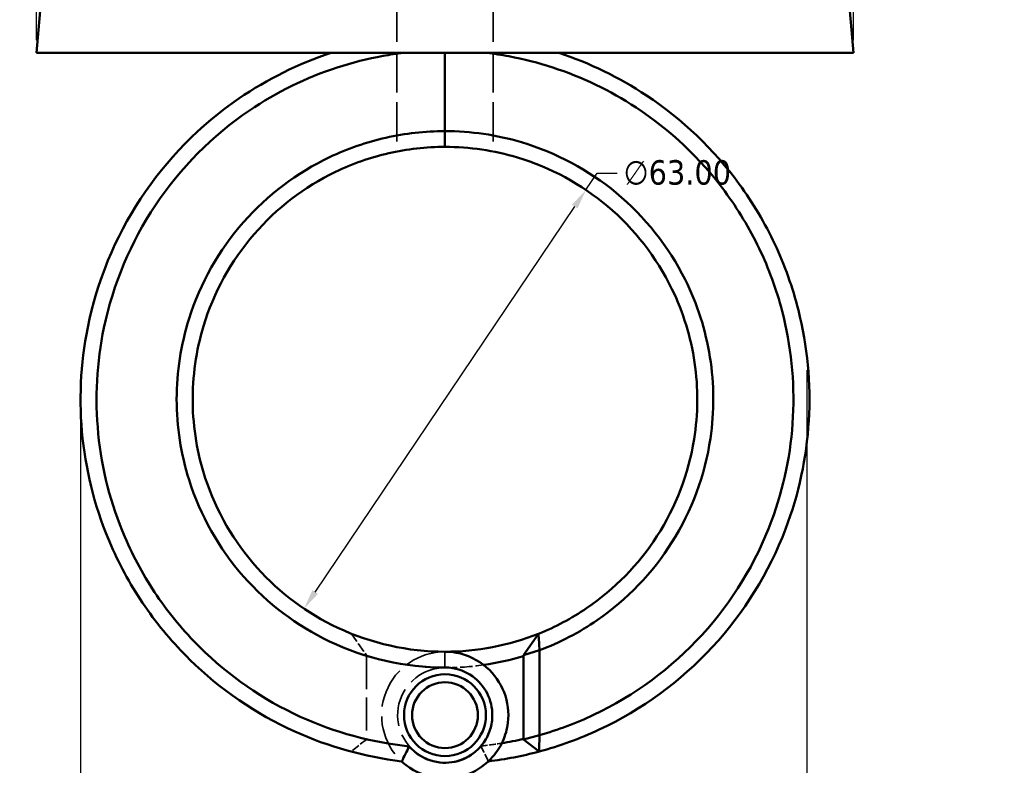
# Model space of a CAD drawing. Header units: millimetres. Extents: x 0 to 898, y 0 to 822.
# Tile 5 of 9: x 361 to 484, y 273 to 366. Entities that reach past the tile are written whole.
import ezdxf

# ---------------------------------------------------------------- set-up
doc = ezdxf.new("R2010")
doc.units = ezdxf.units.MM
doc.linetypes.add('DASHED', pattern=[0.2067, 0.1654, -0.0413])
for name, color, linetype, lineweight in [('Dimension (ANSI)', 7, 'Continuous', 25), ('Hidden (ANSI)', 7, 'DASHED', 35), ('Hidden Narrow (ANSI)', 7, 'DASHED', 25), ('Visible (ANSI)', 7, 'Continuous', 50), ('Visible Narrow (ANSI)', 7, 'Continuous', 35)]:
    doc.layers.add(name, color=color, linetype=linetype, lineweight=lineweight)
doc.styles.add('Note Text (ANSI)', font='tahoma.ttf')
doc.dimstyles.new('Default - mm (ANSI)', dxfattribs={"dimtxt": 3.048, "dimasz": 2.5, "dimexe": 3.175, "dimexo": 1.6002, "dimgap": 0.8, "dimtad": 0, "dimtoh": 1, "dimrnd": 1e-08, "dimzin": 4, "dimdsep": 46, "dimtxsty": 'Note Text (ANSI)', "dimcen": 0.09, "dimdle": 10, "dimclrd": 256, "dimclre": 256, "dimclrt": 256, "dimadec": 1, "dimazin": 1, "dimtfac": 1, "dimtofl": 0, "dimtmove": 0, "dimatfit": 3, "dimfxl": 1, "dimtolj": 1, "dimtzin": 4, "dimlwd": -1, "dimlwe": -1, "dimarcsym": 0})

# ---------------------------------------------------------------- blocks, each defined once
blk = doc.blocks.new('*D7')
at = {"layer": 'Defpoints', "color": 0, "transparency": 16777216}
for p in [(432.19, 344.99), (396.98, 292.74)]:
    blk.add_point(p, dxfattribs=at)
at = {"layer": 'Dimension (ANSI)', "transparency": 16777216}
for p, q in [((432.19, 344.99), (433.58, 347.06)), ((433.58, 347.06), (436.08, 347.06)), ((398.38, 294.81), (430.79, 342.91))]:
    blk.add_line(p, q, dxfattribs=at)
for points in [[(430.44, 343.15), (431.13, 342.68), (432.19, 344.99)], [(398.03, 295.05), (398.73, 294.58), (396.98, 292.74)]]:
    blk.add_solid(points, dxfattribs=at)
at = {"layer": 'Dimension (ANSI)', "transparency": 16777216, "insert": (436.88, 348.7), "char_height": 3.048, "attachment_point": 1, "style": 'Note Text (ANSI)'}
blk.add_mtext('\\A1;∅63.00', dxfattribs=at)
blk = doc.blocks.new('*D8')
at = {"layer": 'Defpoints', "color": 0, "transparency": 16777216}
for p in [(459.78, 324.1), (369.09, 318.86), (459.78, 182.86)]:
    blk.add_point(p, dxfattribs=at)
at = {"layer": 'Dimension (ANSI)', "transparency": 16777216}
for p, q in [((459.78, 322.5), (459.78, 179.69)), ((369.09, 317.26), (369.09, 179.69)), ((371.59, 182.86), (457.28, 182.86)), ((459.78, 182.86), (473.23, 182.86))]:
    blk.add_line(p, q, dxfattribs=at)
for points in [[(371.59, 183.28), (371.59, 182.45), (369.09, 182.86)], [(457.28, 183.28), (457.28, 182.45), (459.78, 182.86)]]:
    blk.add_solid(points, dxfattribs=at)
at = {"layer": 'Dimension (ANSI)', "transparency": 16777216, "insert": (474.03, 184.45), "char_height": 3.048, "attachment_point": 1, "style": 'Note Text (ANSI)'}
blk.add_mtext('\\A1;90.70', dxfattribs=at)
blk = doc.blocks.new('*D9')
at = {"layer": 'Defpoints', "color": 0, "transparency": 16777216}
for p in [(277.95, 407.54), (380.01, 407.54), (415.91, 271.66)]:
    blk.add_point(p, dxfattribs=at)
at = {"layer": 'Dimension (ANSI)', "transparency": 16777216}
for p, q in [((378.41, 407.54), (274.78, 407.54)), ((277.95, 405.04), (277.95, 403.93)), ((277.95, 274.16), (277.95, 390.25)), ((414.31, 271.66), (274.78, 271.66))]:
    blk.add_line(p, q, dxfattribs=at)
for points in [[(277.54, 405.04), (278.37, 405.04), (277.95, 407.54)], [(277.54, 274.16), (278.37, 274.16), (277.95, 271.66)]]:
    blk.add_solid(points, dxfattribs=at)
at = {"layer": 'Dimension (ANSI)', "transparency": 16777216, "insert": (276.36, 391.05), "char_height": 3.048, "attachment_point": 1, "rotation": 90, "style": 'Note Text (ANSI)'}
blk.add_mtext('\\A1;135.89', dxfattribs=at)
blk = doc.blocks.new('*D10')
at = {"layer": 'Defpoints', "color": 0, "transparency": 16777216}
for p in [(363.59, 456.09), (363.59, 362.09), (465.59, 362.09)]:
    blk.add_point(p, dxfattribs=at)
at = {"layer": 'Dimension (ANSI)', "transparency": 16777216}
for p, q in [((363.59, 363.69), (363.59, 459.26)), ((465.59, 363.69), (465.59, 459.26)), ((366.09, 456.09), (405.87, 456.09)), ((463.09, 456.09), (423.3, 456.09))]:
    blk.add_line(p, q, dxfattribs=at)
for points in [[(366.09, 456.51), (366.09, 455.67), (363.59, 456.09)], [(463.09, 456.51), (463.09, 455.67), (465.59, 456.09)]]:
    blk.add_solid(points, dxfattribs=at)
at = {"layer": 'Dimension (ANSI)', "transparency": 16777216, "insert": (406.67, 458.38), "char_height": 3.048, "attachment_point": 1, "style": 'Note Text (ANSI)'}
blk.add_mtext('\\A1;{\\fAIGDT|b0|i0;\\H3.0480;\\ln}\\fTahoma|b0|i0;\\H3.0480;102.00', dxfattribs=at)

msp = doc.modelspace()

# ---------------------------------------------------------------- linework, layer by layer
at = {"layer": 'Hidden (ANSI)', "ltscale": 32.910015}
for p, q in [((408.556, 375.694), (408.556, 362.089)), ((420.615, 375.694), (420.615, 362.089))]:
    msp.add_line(p, q, dxfattribs=at)
at = {"layer": 'Hidden (ANSI)', "ltscale": 29.77116}
for p, q in [((408.556, 362.089), (408.556, 349.782)), ((420.615, 362.089), (420.615, 349.782))]:
    msp.add_line(p, q, dxfattribs=at)
at = {"layer": 'Hidden (ANSI)', "ltscale": 7.219399}
msp.add_line((402.905, 289.61), (404.785, 286.928), dxfattribs=at)
at = {"layer": 'Hidden (ANSI)', "ltscale": 25.029524}
msp.add_line((404.785, 286.83), (404.785, 276.483), dxfattribs=at)
at = {"layer": 'Hidden (ANSI)', "ltscale": 5.996489}
msp.add_line((404.785, 276.432), (402.842, 274.906), dxfattribs=at)
at = {"layer": 'Hidden (ANSI)', "ltscale": 24.057695}
msp.add_arc((414.585, 318.864), 33.5, 252.99008, 270, dxfattribs=at)
at = {"layer": 'Hidden (ANSI)', "ltscale": 30.457766}
msp.add_arc((414.585, 279.454), 7.91, 90, 226.80624, dxfattribs=at)
at = {"layer": 'Hidden (ANSI)', "ltscale": 28.598455}
for start, end in [(90, 319.23357), (220.76643, 90)]:
    msp.add_arc((414.585, 279.454), 5.91, start, end, dxfattribs=at)
at = {"layer": 'Hidden (ANSI)', "ltscale": 9.24036}
msp.add_arc((414.585, 318.864), 33.5, 270, 278.29747, dxfattribs=at)
at = {"layer": 'Hidden (ANSI)', "ltscale": 10.286809}
msp.add_arc((414.585, 318.864), 43.5, 256.98022, 264.09387, dxfattribs=at)
at = {"layer": 'Hidden (ANSI)', "ltscale": 5.022753}
msp.add_arc((414.585, 318.864), 43.5, 275.90613, 279.37955, dxfattribs=at)
at = {"layer": 'Hidden (ANSI)', "ltscale": 0.257482}
msp.add_rational_spline([(404.785, 286.83), (404.785, 286.879), (404.785, 286.928)], [2.37904122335, 2.38161536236, 2.38418719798], degree=2, dxfattribs=at)
at = {"layer": 'Hidden (ANSI)', "ltscale": 0.133836}
msp.add_rational_spline([(404.785, 276.432), (404.785, 276.458), (404.785, 276.483)], [1.53446876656, 1.53517523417, 1.53588151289], degree=2, dxfattribs=at)
at = {"layer": 'Hidden (ANSI)', "ltscale": 5.559468}
for points in [[(409.171, 273.688), (409.467, 274.321), (409.782, 274.969), (410.109, 275.595)], [(419.062, 275.595), (419.389, 274.969), (419.704, 274.321), (420, 273.688)]]:
    msp.add_open_spline(points, degree=3, dxfattribs=at)
at = {"layer": 'Hidden Narrow (ANSI)', "ltscale": 0.090959}
msp.add_line((414.585, 285.366), (414.585, 285.4), dxfattribs=at)
at = {"layer": 'Visible (ANSI)'}
for p, q in [((364.38, 371.177), (363.585, 362.089)), ((464.79, 371.177), (465.585, 362.089)), ((363.585, 362.089), (465.585, 362.089)), ((414.585, 362.089), (414.585, 352.327)), ((414.585, 352.327), (414.585, 362.089)), ((414.585, 350.364), (414.585, 352.327)), ((414.585, 352.327), (414.585, 350.364)), ((424.385, 286.928), (426.265, 289.61)), ((426.385, 287.547), (424.385, 286.928)), ((424.385, 286.928), (424.385, 276.432)), ((426.385, 276.959), (426.385, 287.547)), ((424.385, 276.432), (426.385, 276.959)), ((426.329, 274.906), (424.385, 276.432))]:
    msp.add_line(p, q, dxfattribs=at)
for radius in [5.11, 4.11]:
    msp.add_circle((414.585, 279.454), radius, dxfattribs=at)
for radius, start, end in [(31.5, 270, 291.76464), (33.5, 278.29747, 287.00992), (43.5, 279.37955, 283.01978), (45.5, 276.83394, 284.95679)]:
    msp.add_arc((414.585, 318.864), radius, start, end, dxfattribs=at)
for points, knots in [([(400.378, 362.089), (396.295, 360.748), (392.406, 358.824), (384.01, 353.07), (379.816, 348.794), (373.377, 339.017), (371.122, 333.528), (369.062, 323.271), (368.851, 318.584), (369.348, 313.979), (369.846, 309.374), (371.051, 304.852), (374.069, 297.957), (375.489, 295.409), (378.786, 290.632), (380.663, 288.403), (386.532, 282.649), (390.986, 279.602), (400.051, 275.499), (404.569, 274.239), (409.171, 273.688)], [0.3148891, 0.3148891, 0.3148891, 0.3148891, 0.5959469, 0.5959469, 0.9813053, 0.9813053, 1.3643086, 1.3643086, 1.6699392, 1.6699392, 1.6699392, 1.9755698, 1.9755698, 2.1678181, 2.1678181, 2.3600664, 2.3600664, 2.7130166, 2.7130166, 3.0212811, 3.0212811, 3.0212811, 3.0212811]), ([(410.122, 275.557), (405.428, 276.041), (400.815, 277.297), (391.868, 281.384), (387.593, 284.34), (381.979, 289.911), (380.189, 292.067), (377.052, 296.682), (375.705, 299.141), (372.858, 305.785), (371.739, 310.134), (371.299, 314.551), (370.86, 318.969), (371.101, 323.453), (373.151, 333.242), (375.346, 338.462), (381.546, 347.732), (385.559, 351.77), (393.556, 357.194), (397.251, 359.003), (401.124, 360.265), (403, 360.876), (404.918, 361.359), (407.697, 361.861), (408.538, 361.988), (409.382, 362.089)], [-3.038705, -3.038705, -3.038705, -3.038705, -2.7130166, -2.7130166, -2.3600664, -2.3600664, -2.1678181, -2.1678181, -1.9755698, -1.9755698, -1.6699392, -1.6699392, -1.6699392, -1.3643086, -1.3643086, -0.9813053, -0.9813053, -0.5959469, -0.5959469, -0.3148891, -0.3148891, -0.3148891, -0.1786983, -0.1786983, -0.1200012, -0.1200012, -0.1200012, -0.1200012]), ([(419.788, 362.089), (420.715, 361.978), (421.638, 361.836), (424.413, 361.318), (426.249, 360.85), (428.047, 360.265), (431.709, 359.072), (435.212, 357.39), (442.7, 352.477), (446.47, 348.918), (451.167, 342.586), (452.608, 340.196), (455.009, 335.185), (455.969, 332.564), (457.793, 325.58), (458.253, 321.111), (458.03, 316.676), (457.807, 312.241), (456.901, 307.842), (453.41, 298.451), (450.45, 293.603), (442.877, 285.313), (438.245, 281.895), (430.961, 278.458), (428.7, 277.612), (426.385, 276.959)], [-3.0215915, -3.0215915, -3.0215915, -3.0215915, -2.9571845, -2.9571845, -2.8267036, -2.8267036, -2.8267036, -2.5609338, -2.5609338, -2.2090074, -2.2090074, -2.0176398, -2.0176398, -1.8262723, -1.8262723, -1.5205589, -1.5205589, -1.5205589, -1.2148456, -1.2148456, -0.8305694, -0.8305694, -0.4409316, -0.4409316, -0.2749359, -0.2749359, -0.2749359, -0.2749359]), ([(426.329, 274.906), (428.91, 275.595), (431.431, 276.513), (439.165, 280.128), (443.994, 283.652), (451.92, 292.219), (455.037, 297.238), (458.751, 306.99), (459.735, 311.568), (460.007, 316.195), (460.279, 320.822), (459.839, 325.496), (457.99, 332.821), (457.006, 335.574), (454.529, 340.847), (453.036, 343.366), (448.148, 350.05), (444.205, 353.819), (436.341, 359.032), (432.653, 360.821), (428.793, 362.089)], [0.2632913, 0.2632913, 0.2632913, 0.2632913, 0.4409316, 0.4409316, 0.8305694, 0.8305694, 1.2148456, 1.2148456, 1.5205589, 1.5205589, 1.5205589, 1.8262723, 1.8262723, 2.0176398, 2.0176398, 2.2090074, 2.2090074, 2.5609338, 2.5609338, 2.8267036, 2.8267036, 2.8267036, 2.8267036]), ([(414.585, 352.327), (412.103, 352.327), (409.62, 352.05), (404.777, 350.956), (402.417, 350.14), (396.093, 347.13), (392.413, 344.352), (386.361, 337.477), (384.032, 333.349), (381.61, 325.677), (381.085, 322.271), (381.085, 318.864), (381.085, 315.458), (381.61, 312.052), (384.032, 304.38), (386.361, 300.252), (392.413, 293.377), (396.093, 290.599), (404.658, 286.523), (409.62, 285.402), (414.585, 285.402)], [-3.1415927, -3.1415927, -3.1415927, -3.1415927, -2.919504, -2.919504, -2.6974153, -2.6974153, -2.2926481, -2.2926481, -1.8765384, -1.8765384, -1.5707963, -1.5707963, -1.5707963, -1.2650543, -1.2650543, -0.8489445, -0.8489445, -0.4441773, -0.4441773, 0, 0, 0, 0]), ([(426.385, 287.547), (428.93, 288.503), (431.357, 289.77), (437.319, 293.875), (440.514, 297.2), (445.402, 304.945), (447.048, 309.389), (448.223, 317.339), (448.203, 320.775), (447.668, 324.13), (447.133, 327.485), (446.082, 330.758), (442.494, 337.945), (439.55, 341.655), (432.508, 347.491), (428.45, 349.658), (421.035, 351.858), (417.81, 352.327), (414.585, 352.327)], [-2.7820056, -2.7820056, -2.7820056, -2.7820056, -2.5387317, -2.5387317, -2.1338025, -2.1338025, -1.7175085, -1.7175085, -1.4126154, -1.4126154, -1.4126154, -1.1077222, -1.1077222, -0.6920741, -0.6920741, -0.2884674, -0.2884674, 0, 0, 0, 0]), ([(414.585, 287.364), (409.98, 287.364), (405.376, 288.39), (397.397, 292.135), (393.951, 294.693), (388.242, 301.058), (386.018, 304.896), (383.661, 312.071), (383.127, 315.269), (383.088, 318.479), (383.048, 321.689), (383.504, 324.91), (385.708, 332.19), (387.871, 336.126), (393.551, 342.7), (397.027, 345.368), (403.021, 348.26), (405.262, 349.045), (409.863, 350.098), (412.224, 350.364), (414.585, 350.364)], [0, 0, 0, 0, 0.4441773, 0.4441773, 0.8489445, 0.8489445, 1.2650543, 1.2650543, 1.5707963, 1.5707963, 1.5707963, 1.8765384, 1.8765384, 2.2926481, 2.2926481, 2.6974153, 2.6974153, 2.919504, 2.919504, 3.1415927, 3.1415927, 3.1415927, 3.1415927]), ([(414.585, 350.364), (417.652, 350.364), (420.718, 349.913), (427.76, 347.796), (431.606, 345.713), (438.247, 340.12), (441.004, 336.571), (444.327, 329.73), (445.283, 326.623), (445.75, 323.45), (446.217, 320.276), (446.194, 317.038), (444.999, 309.574), (443.403, 305.424), (438.755, 298.227), (435.747, 295.154), (430.385, 291.519), (428.37, 290.45), (426.265, 289.61)], [0, 0, 0, 0, 0.2884674, 0.2884674, 0.6920741, 0.6920741, 1.1077222, 1.1077222, 1.4126154, 1.4126154, 1.4126154, 1.7175085, 1.7175085, 2.1338025, 2.1338025, 2.5387317, 2.5387317, 2.7570584, 2.7570584, 2.7570584, 2.7570584]), ([(426.385, 287.547), (426.364, 287.889), (426.344, 288.233), (426.304, 288.92), (426.284, 289.265), (426.265, 289.61)], [-0.31746243, -0.31746243, -0.31746243, -0.31746243, -0.15890711, -0.15890711, 0, 0, 0, 0]), ([(409.171, 273.688), (409.353, 273.517), (409.543, 273.355), (410.901, 272.302), (412.303, 271.743), (415.029, 271.452), (416.343, 271.634), (418.681, 272.577), (419.716, 273.307), (421.048, 274.828), (421.477, 275.493), (421.8, 276.212), (422.123, 276.93), (422.34, 277.703), (422.592, 279.766), (422.434, 281.089), (421.506, 283.488), (420.756, 284.568), (418.724, 286.341), (417.399, 286.983), (415.531, 287.322), (415.058, 287.364), (414.585, 287.364)], [-3.930402, -3.930402, -3.930402, -3.930402, -3.832456, -3.832456, -3.2534201, -3.2534201, -2.738655, -2.738655, -2.2519338, -2.2519338, -1.947733, -1.947733, -1.947733, -1.6435322, -1.6435322, -1.1568109, -1.1568109, -0.6861967, -0.6861967, -0.1708723, -0.1708723, 0, 0, 0, 0]), ([(414.585, 285.402), (414.92, 285.402), (415.254, 285.373), (416.579, 285.145), (417.529, 284.712), (419.034, 283.479), (419.614, 282.716), (420.38, 280.973), (420.55, 279.988), (420.435, 278.414), (420.299, 277.816), (420.076, 277.254), (419.853, 276.691), (419.544, 276.163), (418.558, 274.946), (417.769, 274.353), (415.961, 273.582), (414.932, 273.431), (412.804, 273.67), (411.714, 274.131), (410.578, 275.071), (410.339, 275.304), (410.122, 275.557)], [0, 0, 0, 0, 0.1708723, 0.1708723, 0.6861967, 0.6861967, 1.1568109, 1.1568109, 1.6435322, 1.6435322, 1.947733, 1.947733, 1.947733, 2.2519338, 2.2519338, 2.738655, 2.738655, 3.2534201, 3.2534201, 3.832456, 3.832456, 4.000852, 4.000852, 4.000852, 4.000852]), ([(426.329, 274.906), (426.339, 275.248), (426.348, 275.59), (426.367, 276.274), (426.377, 276.617), (426.385, 276.959)], [-0.26029679, -0.26029679, -0.26029679, -0.26029679, -0.13020283, -0.13020283, 0, 0, 0, 0]), ([(410.122, 275.557), (409.962, 275.249), (409.806, 274.938), (409.5, 274.315), (409.349, 273.999), (409.201, 273.684)], [-0.2644332, -0.2644332, -0.2644332, -0.2644332, -0.13294016, -0.13294016, 0, 0, 0, 0])]:
    msp.add_open_spline(points, degree=3, knots=knots, dxfattribs=at)
msp.add_open_spline([(409.201, 273.684), (409.191, 273.685), (409.181, 273.687), (409.171, 273.688)], degree=3, dxfattribs=at)
at = {"layer": 'Visible Narrow (ANSI)'}
msp.add_line((414.585, 285.5), (414.585, 287.266), dxfattribs=at)

# ---------------------------------------------------------------- dimensions: what is measured, and where the dimension line sits
at = {"layer": 'Dimension (ANSI)'}
dim = msp.add_linear_dim(base=(363.585, 456.089), p1=(465.585, 362.089), p2=(363.585, 362.089), angle=180, text='{\\fAIGDT|b0|i0;\\H3.0480;\\ln}\\fTahoma|b0|i0;\\H3.0480;<>', dimstyle='Default - mm (ANSI)', override={"dimgap": 0.8, "dimtoh": 0, "dimdec": 2, "dimtol": 0, "dimlim": 0, "dimtp": 0, "dimtm": 0, "dimtdec": 2, "dimatfit": 1}, dxfattribs=at)
dim.commit()
dim.dimension.update_dxf_attribs({"geometry": '*D10', "text_midpoint": (414.585, 456.089), "dimtype": 160})
for base, p1, p2, angle, override, picture, middle in [((277.952, 407.544), (415.91, 271.657), (380.006, 407.544), 90, {"dimgap": 0.8, "dimtoh": 0, "dimdec": 2, "dimtol": 0, "dimlim": 0, "dimtp": 0, "dimtm": 0, "dimtdec": 2, "dimatfit": 1}, '*D9', (277.952, 397.092)), ((459.783, 182.864), (369.086, 318.864), (459.783, 324.097), 180, {"dimgap": 0.8, "dimtoh": 0, "dimdec": 2, "dimtol": 0, "dimlim": 0, "dimtp": 0, "dimtm": 0, "dimtdec": 2, "dimatfit": 2}, '*D8', (479.086, 182.864))]:
    dim = msp.add_linear_dim(base=base, p1=p1, p2=p2, angle=angle, dimstyle='Default - mm (ANSI)', override=override, dxfattribs=at)
    dim.commit()
    dim.dimension.update_dxf_attribs({"geometry": picture, "text_midpoint": middle, "dimtype": 160})
dim = msp.add_diameter_dim_2p(p1=(396.983, 292.741), p2=(432.186, 344.988), dimstyle='Default - mm (ANSI)', override={"dimgap": 0.8, "dimtih": 1, "dimdec": 2, "dimlfac": 0.999996, "dimtol": 0, "dimlim": 0, "dimtp": 0, "dimtm": 0, "dimtdec": 2, "dimtofl": 1, "dimatfit": 2}, dxfattribs=at)
dim.commit()
dim.dimension.update_dxf_attribs({"geometry": '*D7', "text_midpoint": (443.58, 347.061), "dimtype": 163})

doc.saveas('drawing.dxf')
